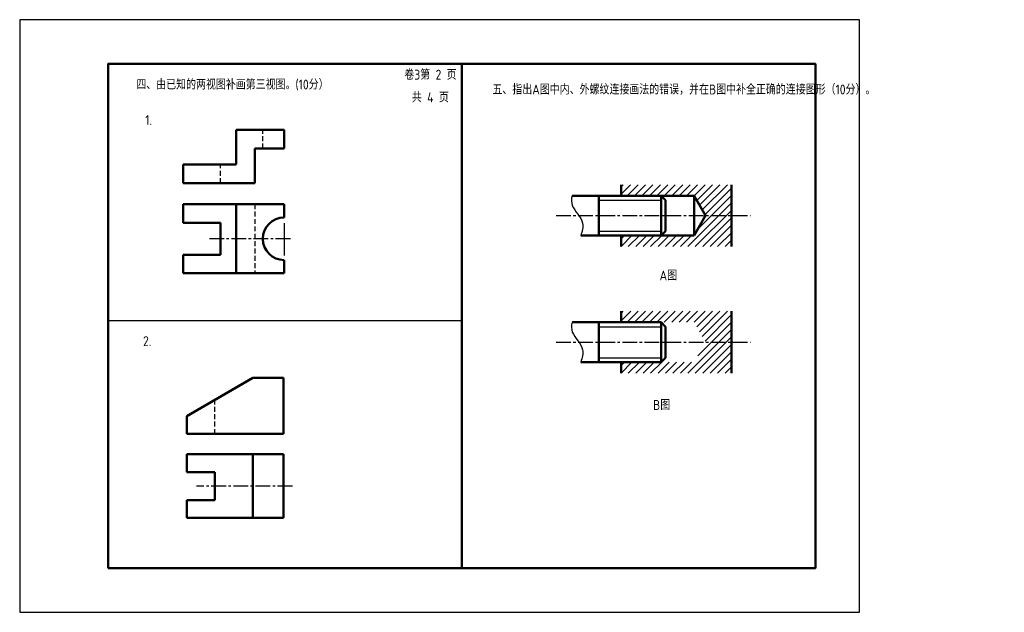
# Model space of a CAD drawing. Header units: millimetres. Extents: x 0 to 445, y 0 to 268.
import ezdxf

# ---------------------------------------------------------------- set-up
doc = ezdxf.new("R2010")
doc.units = ezdxf.units.MM
doc.header["$LTSCALE"] = 0.7
doc.linetypes.add('CENTER2', pattern=[28.575, 19.05, -3.175, 3.175, -3.175])
doc.linetypes.add('DASHED2', pattern=[9.525, 6.35, -3.175])
for name, color, linetype in [('剖面线层', 7, 'Continuous'), ('细实线', 7, 'Continuous'), ('细实线层', 7, 'Continuous')]:
    doc.layers.add(name, color=color, linetype=linetype)
for name, color, linetype, lineweight in [('点画线层', 3, 'CENTER2', 25), ('粗实线', 210, 'Continuous', 50), ('粗实线层', 7, 'Continuous', 50), ('虚线层', 2, 'DASHED2', 25)]:
    doc.layers.add(name, color=color, linetype=linetype, lineweight=lineweight)
doc.styles.add('工程字体', font='gbenor.shx', dxfattribs={"bigfont": 'gbcbig.shx'})

msp = doc.modelspace()

# ---------------------------------------------------------------- hatches: boundary and pattern name
at = {"layer": '剖面线层', "ltscale": 0.5}
h = msp.add_hatch(dxfattribs=at)
h.set_pattern_fill('ANSI31', scale=0.75, style=0)
h.set_pattern_definition([(45, (175.1947, 88.8068), (-1.683798, 1.683798), [])])
h.paths.add_polyline_path([(322.05, 193.39), (272.05, 193.39), (272.05, 188.39), (305.14, 188.39), (310.34, 179.39), (322.05, 179.39)])
h.paths.add_polyline_path([(322.05, 179.39), (310.34, 179.39), (305.14, 170.39), (272.05, 170.39), (272.05, 165.39), (322.05, 165.39)])
h = msp.add_hatch(dxfattribs=at)
h.set_pattern_fill('ANSI31', scale=0.75, style=0)
h.set_pattern_definition([(45, (175.1947, 31.554), (-1.683798, 1.683798), [])])
h.paths.add_polyline_path([(322.05, 136.14), (272.05, 136.14), (272.05, 131.14), (305.14, 131.14), (310.34, 122.14), (322.05, 122.14)])
h.paths.add_polyline_path([(322.05, 122.14), (310.34, 122.14), (305.14, 113.14), (272.05, 113.14), (272.05, 108.14), (322.05, 108.14)])

# ---------------------------------------------------------------- linework, layer by layer
at = {"color": 7}
msp.add_lwpolyline([(0, 0), (380, 0), (380, 268), (0, 268)], close=True, dxfattribs=at)
at = {"layer": '点画线层', "color": 7, "ltscale": 0.5}
for p, q in [((242.66, 179.39), (330.69, 179.39)), ((122.47, 168.92), (84.91, 168.92)), ((242.66, 122.14), (330.69, 122.14)), ((123.37, 57.05), (80.05, 57.05))]:
    msp.add_line(p, q, dxfattribs=at)
at = {"layer": '粗实线', "color": 7}
msp.add_line((200, 248), (200, 20), dxfattribs=at)
msp.add_lwpolyline([(40, 20), (360, 20), (360, 248), (40, 248)], close=True, dxfattribs=at)
at = {"layer": '粗实线层', "color": 7, "ltscale": 0.5}
for p, q in [((119.58, 218.12), (97.98, 218.12)), ((97.98, 218.12), (97.98, 202.52)), ((119.58, 209.72), (119.58, 218.12)), ((106.38, 194.12), (106.38, 209.72)), ((106.38, 209.72), (119.58, 209.72)), ((73.98, 202.52), (73.98, 194.12)), ((97.98, 202.52), (73.98, 202.52)), ((73.98, 194.12), (106.38, 194.12)), ((272.05, 188.39), (272.05, 193.39)), ((322.05, 193.39), (322.05, 165.39)), ((249.92, 188.39), (305.14, 188.39)), ((262.05, 170.39), (262.05, 188.39)), ((290.14, 188.39), (290.14, 170.39)), ((292.14, 186.39), (290.14, 188.39)), ((305.14, 188.39), (305.14, 170.39)), ((305.14, 188.39), (310.34, 179.39)), ((73.98, 184.52), (73.98, 176.12)), ((119.58, 184.52), (73.98, 184.52)), ((97.98, 184.52), (97.98, 153.32)), ((119.58, 178.52), (119.58, 184.52)), ((292.14, 186.39), (292.14, 172.39)), ((310.34, 179.39), (305.14, 170.39)), ((73.98, 176.12), (90.78, 176.12)), ((90.78, 176.12), (90.78, 161.72)), ((253.81, 170.39), (305.14, 170.39)), ((272.05, 170.39), (272.05, 165.39)), ((292.14, 172.39), (290.14, 170.39)), ((90.78, 161.72), (73.98, 161.72)), ((73.98, 161.72), (73.98, 153.32)), ((119.58, 153.32), (119.58, 159.32)), ((73.98, 153.32), (119.58, 153.32)), ((272.05, 131.14), (272.05, 136.14)), ((322.05, 136.14), (322.05, 108.14)), ((249.92, 131.14), (290.14, 131.14)), ((262.05, 113.14), (262.05, 131.14)), ((290.14, 131.14), (290.14, 113.14)), ((292.14, 129.14), (290.14, 131.14)), ((292.14, 129.14), (292.14, 115.14)), ((253.81, 113.14), (290.14, 113.14)), ((272.05, 113.14), (272.05, 108.14)), ((292.14, 115.14), (290.14, 113.14)), ((105.51, 106.01), (75.55, 88.73)), ((119.33, 106.01), (105.51, 106.01)), ((119.33, 80.66), (119.33, 106.01)), ((75.55, 88.73), (75.55, 80.66)), ((75.55, 80.66), (119.33, 80.66)), ((75.55, 71.45), (119.33, 71.45)), ((75.55, 71.45), (75.55, 63.38)), ((105.51, 71.45), (105.51, 42.65)), ((119.33, 42.65), (119.33, 71.45)), ((75.55, 63.38), (88.23, 63.38)), ((88.23, 63.38), (88.23, 50.71)), ((88.23, 50.71), (75.55, 50.71)), ((75.55, 50.71), (75.55, 42.65)), ((75.55, 42.65), (119.33, 42.65))]:
    msp.add_line(p, q, dxfattribs=at)
msp.add_arc((119.58, 168.92), 9.6, 90, 270, dxfattribs=at)
at = {"layer": '细实线', "color": 7}
msp.add_line((40, 132), (200, 132), dxfattribs=at)
at = {"layer": '细实线层', "color": 7, "ltscale": 0.5}
for p, q in [((262.05, 186.39), (290.14, 186.39)), ((119.58, 175.95), (119.58, 161.36)), ((262.05, 172.39), (290.14, 172.39)), ((262.05, 129.14), (290.14, 129.14)), ((262.05, 115.14), (290.14, 115.14))]:
    msp.add_line(p, q, dxfattribs=at)
for points in [[(249.92, 188.39), (249.56, 186.87), (249.44, 182.48), (255.91, 177.45), (254.51, 172.3), (253.81, 170.39)], [(249.92, 131.14), (249.56, 129.61), (249.44, 125.22), (255.91, 120.2), (254.51, 115.05), (253.81, 113.14)]]:
    msp.add_open_spline(points, degree=3, knots=[6.745382, 6.745382, 6.745382, 6.745382, 11.469055, 20.794129, 26.266385, 26.266385, 26.266385, 26.266385], dxfattribs=at)
at = {"layer": '虚线层', "color": 7, "ltscale": 0.5}
for p, q in [((109.98, 209.72), (109.98, 218.12)), ((90.78, 194.12), (90.78, 202.52)), ((106.38, 184.52), (106.38, 153.32)), ((88.23, 80.66), (88.23, 96.04))]:
    msp.add_line(p, q, dxfattribs=at)

# ---------------------------------------------------------------- texts
at = {"layer": '细实线', "color": 7, "style": '工程字体'}
for s, p in [('卷3第 2 页', (174, 240.87)), ('四、由已知的两视图补画第三视图。(10分）', (52.77, 236.43)), ('共 4 页', (177.4, 230.62)), ('1.', (56.81, 220.38)), ('2.', (55.81, 120.38))]:
    msp.add_text(s, height=4.5, dxfattribs=at).set_placement(p)
at = {"layer": '细实线', "color": 7, "char_height": 4.5, "attachment_point": 1, "style": '工程字体'}
for s, insert in [('五、指出A图中内、外螺纹连接画法的错误，并在B图中补全正确的连接图形（10分）。', (213.87, 238.68)), ('A图', (289.48, 154.59)), ('B图', (286.55, 96))]:
    msp.add_mtext(s, dxfattribs=dict(at, insert=insert))

doc.saveas('drawing.dxf')
